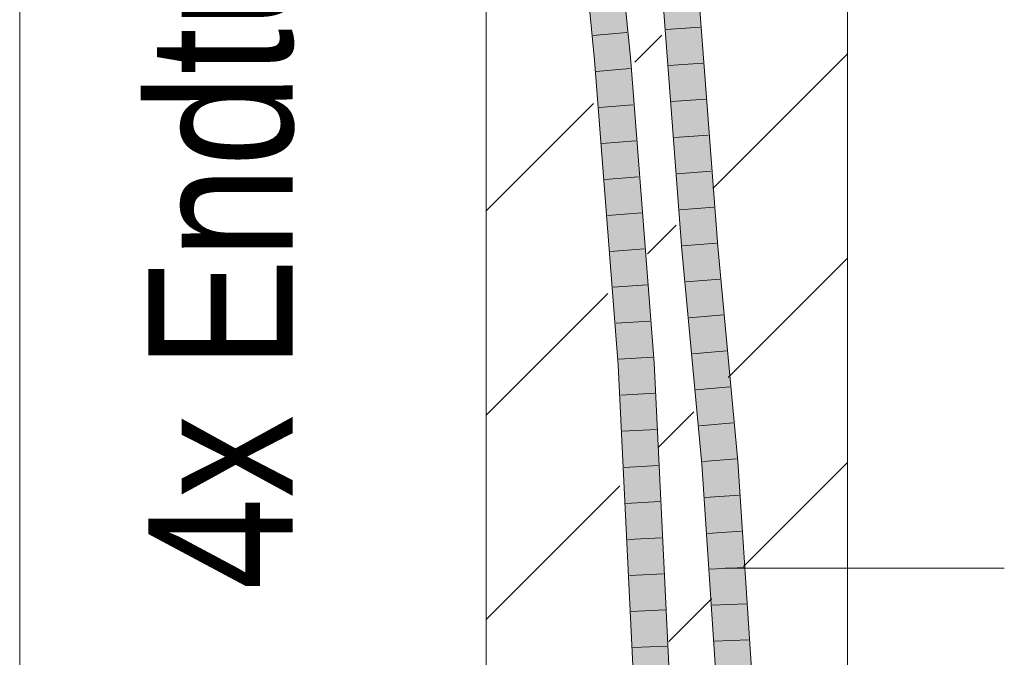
# Model space of a CAD drawing. Extents: x -620 to 300, y 62 to 1107.
# Tile 231 of 256: x 251.83 to 258.65, y 762.37 to 766.79. Entities that reach past the tile are written whole.
import ezdxf
from ezdxf.lldxf.tags import DXFTag

# ---------------------------------------------------------------- set-up
doc = ezdxf.new("R2010")
doc.units = 0
doc.layers.get('0').update_dxf_attribs({"lineweight": 35})
for name, color, linetype, lineweight, true_color in [('E_Detail_Beschriftung', 7, 'Continuous', 13, 0x009900), ('E_Detail_Wandschraffur', 7, 'Continuous', 5, 0xc0c0c0), ('E_Leerrohr 25-A06G9G0X8I', 7, 'Continuous', 9, 0xff8000), ('E_Leerrohr 25-Shading', 7, 'Continuous', 9, 0xff8000)]:
    doc.layers.add(name, color=color, linetype=linetype, lineweight=lineweight, true_color=true_color)
doc.layers.add('E_Detail_Linie_Text_Bem', color=7, linetype='Continuous', lineweight=13)
doc.styles.get("Standard").update_dxf_attribs({"font": 'ARIALN.TTF'})
tags = doc.linetypes.add('fein_strichliert', pattern=[4, 1, -2, 1]).pattern_tags.tags
tags[8:9] = [DXFTag(74, 4), DXFTag(75, 0), DXFTag(340, '0'), DXFTag(46, 0.0), DXFTag(50, 0.0), DXFTag(44, 0.0), DXFTag(45, 0.0)]
tags[6:7] = [DXFTag(74, 4), DXFTag(75, 0), DXFTag(340, '0'), DXFTag(46, 0.0), DXFTag(50, 0.0), DXFTag(44, 0.0), DXFTag(45, 0.0)]
tags[4:5] = [DXFTag(74, 4), DXFTag(75, 0), DXFTag(340, '0'), DXFTag(46, 0.0), DXFTag(50, 0.0), DXFTag(44, 0.0), DXFTag(45, 0.0)]
tags = doc.linetypes.add('fein_strichliert-A06G9G0V8I', pattern=[4, 1, -2, 1]).pattern_tags.tags
tags[8:9] = [DXFTag(74, 4), DXFTag(75, 0), DXFTag(340, '0'), DXFTag(46, 0.0), DXFTag(50, 0.0), DXFTag(44, 0.0), DXFTag(45, 0.0)]
tags[6:7] = [DXFTag(74, 4), DXFTag(75, 0), DXFTag(340, '0'), DXFTag(46, 0.0), DXFTag(50, 0.0), DXFTag(44, 0.0), DXFTag(45, 0.0)]
tags[4:5] = [DXFTag(74, 4), DXFTag(75, 0), DXFTag(340, '0'), DXFTag(46, 0.0), DXFTag(50, 0.0), DXFTag(44, 0.0), DXFTag(45, 0.0)]

# ---------------------------------------------------------------- blocks, each defined once
blk = doc.blocks.new('Shading-A06G9FMN8I', base_point=(255.3952, 758.4784))
at = {"layer": 'E_Leerrohr 25-Shading', "color": 43, "true_color": 0xd7ab7f}
for points in [[(255.8108, 766.5059), (255.8473, 766.509), (255.6283, 768.4014), (255.6647, 768.4049)], [(256.0234, 766.5243), (256.0598, 766.5275), (255.8407, 768.4217), (255.8771, 768.4252)], [(256.3275, 766.8408), (256.291, 766.8385), (256.4524, 765.1978), (256.416, 765.1947)], [(256.5099, 766.852), (256.504, 766.8516), (256.6286, 765.2126)], [(256.6651, 765.2157), (256.5405, 766.8539), (256.6286, 765.2126), (256.5099, 766.852)], [(256.0234, 766.5243), (256.0417, 766.2905), (256.0598, 766.5275), (256.0782, 766.2937)], [(255.8473, 766.509), (255.8108, 766.5059), (255.8644, 766.2794)], [(255.8648, 766.2734), (255.8644, 766.2794), (255.8292, 766.2703), (255.8108, 766.5059)], [(255.8473, 766.509), (255.8644, 766.2794), (255.8657, 766.274)], [(256.0049, 764.3979), (255.8648, 766.2734), (255.9761, 764.3962), (255.8292, 766.2703)], [(255.8657, 766.274), (255.8644, 766.2794), (256.0065, 764.3981), (256.0049, 764.3979)], [(256.0065, 764.3981), (256.0126, 764.3984), (255.8657, 766.274)], [(256.0417, 766.2905), (256.1891, 764.4094), (256.0782, 766.2937), (256.2256, 764.4117)], [(256.4524, 765.1978), (256.416, 765.1947), (256.5911, 763.7134), (256.5546, 763.7105)], [(256.6651, 765.2157), (256.6286, 765.2126), (256.8038, 763.7303), (256.7673, 763.7274)], [(256.0049, 764.3979), (255.9761, 764.3962), (256.0981, 761.9615), (256.0934, 761.9613)], [(256.0065, 764.3981), (256.0049, 764.3979), (256.1007, 761.9616), (256.0981, 761.9615)], [(256.0065, 764.3981), (256.1007, 761.9616), (256.0126, 764.3984), (256.1149, 761.9622)], [(256.1149, 761.9622), (256.13, 761.9628), (256.0126, 764.3984)], [(256.3066, 761.9701), (256.3432, 761.9716), (256.1891, 764.4094), (256.2256, 764.4117)], [(256.5911, 763.7134), (256.5546, 763.7105), (256.6826, 762.202), (256.6545, 762.2013)], [(256.6911, 762.2022), (256.5911, 763.7134), (256.6826, 762.202)], [(256.8038, 763.7303), (256.7673, 763.7274), (256.9044, 762.2077), (256.8678, 762.2068)]]:
    blk.add_solid(points, dxfattribs=at)
at = {"layer": 'E_Leerrohr 25-Shading', "color": 31, "true_color": 0xfabd7f}
for points in [[(255.8473, 766.509), (255.9353, 766.5167), (255.6647, 768.4049), (255.7527, 768.4133)], [(255.8407, 768.4217), (255.8541, 767.3599), (256.0189, 766.5239), (255.9353, 766.5167)], [(255.8407, 768.4217), (256.0189, 766.5239), (256.0234, 766.5243)], [(256.5405, 765.2052), (256.4016, 766.8453), (256.4524, 765.1978), (256.3275, 766.8408)], [(256.5405, 765.2052), (256.4158, 766.8462), (256.4016, 766.8453)], [(256.504, 766.8516), (256.4158, 766.8462), (256.6286, 765.2126), (256.5405, 765.2052)], [(255.8473, 766.509), (255.8657, 766.274), (255.9353, 766.5167), (255.9537, 766.2819)], [(256.0189, 766.5239), (255.9353, 766.5167), (256.0417, 766.2905), (256.1891, 764.4094)], [(256.1891, 764.4094), (255.9353, 766.5167), (256.1197, 764.4051)], [(255.9353, 766.5167), (255.9537, 766.2819), (256.1197, 764.4051), (256.1157, 764.4048)], [(256.0234, 766.5243), (256.0189, 766.5239), (256.0417, 766.2905)], [(255.8657, 766.274), (256.0126, 764.3984), (255.9537, 766.2819), (256.1008, 764.4039)], [(255.9537, 766.2819), (256.1008, 764.4039), (256.1157, 764.4048)], [(256.5405, 765.2052), (256.4524, 765.1978), (256.6792, 763.7204), (256.5911, 763.7134)], [(256.6286, 765.2126), (256.5405, 765.2052), (256.7673, 763.7274), (256.6792, 763.7204)], [(256.13, 761.9628), (256.2184, 761.9664), (256.0126, 764.3984), (256.1008, 764.4039)], [(256.1157, 764.4048), (256.1008, 764.4039), (256.2892, 761.9694), (256.2549, 761.968)], [(256.1008, 764.4039), (256.2184, 761.9664), (256.2549, 761.968)], [(256.1157, 764.4048), (256.2892, 761.9694), (256.1197, 764.4051), (256.2955, 761.9696)], [(256.2955, 761.9696), (256.3066, 761.9701), (256.1197, 764.4051), (256.1891, 764.4094)], [(256.6792, 763.7204), (256.5911, 763.7134), (256.7795, 762.2045), (256.6911, 762.2022)], [(256.7673, 763.7274), (256.6792, 763.7204), (256.8678, 762.2068), (256.7795, 762.2045)]]:
    blk.add_solid(points, dxfattribs=at)
blk = doc.blocks.new('Referenz-A06G9G138I')
at = {"layer": 'E_Detail_Linie_Text_Bem', "linetype": 'fein_strichliert-A06G9G0V8I', "ltscale": 0.65}
blk.add_line((251.834, 757.4268), (251.834, 810.3061), dxfattribs=at)
at = {"layer": 'E_Detail_Linie_Text_Bem', "linetype": 'Continuous', "ltscale": 0.13}
for p, q in [((257.5624, 798.2348), (257.5624, 758.2348)), ((255.0624, 758.2348), (255.0624, 786.2348))]:
    blk.add_line(p, q, dxfattribs=at)
at = {"layer": 'E_Detail_Linie_Text_Bem', "color": 0, "linetype": 'Continuous', "ltscale": 0.13}
blk.add_line((256.7156, 762.9899), (258.6476, 762.9899), dxfattribs=at)
at = {"layer": 'E_Detail_Wandschraffur', "linetype": 'ByBlock', "ltscale": 0.13}
for p, q in [((256.0917, 766.493), (256.2774, 766.6787)), ((255.0624, 765.4637), (255.8045, 766.2058)), ((256.7365, 764.3094), (257.5624, 765.1353)), ((256.252, 763.8249), (256.4996, 764.0725)), ((255.0624, 762.6353), (255.9874, 763.5603))]:
    blk.add_line(p, q, dxfattribs=at)
at = {"layer": 'E_Detail_Wandschraffur', "linetype": 'fein_strichliert', "ltscale": 0.13}
for p, q in [((256.6305, 765.6176), (257.5624, 766.5495)), ((256.179, 765.1661), (256.3764, 765.3635)), ((255.0624, 764.0495), (255.9042, 764.8912)), ((256.8425, 763.0012), (257.5624, 763.7211)), ((256.325, 762.4837), (256.6228, 762.7815))]:
    blk.add_line(p, q, dxfattribs=at)
at = {"layer": 'E_Leerrohr 25-A06G9G0X8I', "linetype": 'Continuous', "ltscale": 0.13}
for p, q in [((255.8108, 766.5058), (255.6283, 768.4015)), ((256.0598, 766.5275), (255.8771, 768.4252)), ((256.291, 766.8385), (256.4159, 765.1947)), ((256.5405, 766.8539), (256.6651, 765.2157)), ((256.3076, 766.7191), (256.5421, 766.734)), ((256.036, 766.697), (255.8019, 766.6765)), ((256.2256, 764.4117), (256.0598, 766.5275)), ((255.9761, 764.3962), (255.8108, 766.5058)), ((256.3266, 766.4695), (256.561, 766.4851)), ((256.0586, 766.4478), (255.8244, 766.4277)), ((256.0781, 766.1982), (255.8439, 766.1788)), ((256.3455, 766.2198), (256.58, 766.2362)), ((256.3645, 765.9701), (256.5989, 765.9873)), ((256.0977, 765.9486), (255.8634, 765.9299)), ((256.3835, 765.7204), (256.6178, 765.7385)), ((256.1172, 765.6991), (255.8829, 765.681)), ((256.1368, 765.4495), (255.9024, 765.4321)), ((256.4025, 765.4707), (256.6367, 765.4896)), ((256.4215, 765.2211), (256.6556, 765.2407)), ((256.1563, 765.1999), (255.9219, 765.1832)), ((256.4159, 765.1947), (256.5546, 763.7105)), ((256.6651, 765.2157), (256.8038, 763.7303)), ((256.4443, 764.9721), (256.6785, 764.9917)), ((256.1759, 764.9503), (255.9414, 764.9343)), ((256.1954, 764.7008), (255.9609, 764.6854)), ((256.4675, 764.7233), (256.7017, 764.7427)), ((256.4908, 764.4745), (256.725, 764.4937)), ((256.215, 764.4512), (255.9804, 764.4365)), ((256.0934, 761.9613), (255.9761, 764.3962)), ((256.3432, 761.9716), (256.2256, 764.4117)), ((256.514, 764.2257), (256.7482, 764.2447)), ((256.2282, 764.2013), (255.9937, 764.1871)), ((256.2403, 763.9513), (256.0057, 763.9377)), ((256.5372, 763.9768), (256.7715, 763.9957)), ((256.5605, 763.728), (256.7947, 763.7467)), ((256.2523, 763.7014), (256.0177, 763.6882)), ((256.5546, 763.7105), (256.6545, 762.2013)), ((256.8038, 763.7303), (256.9044, 762.2077)), ((256.5774, 763.4796), (256.8118, 763.4963)), ((256.2644, 763.4514), (256.0297, 763.4388)), ((256.2764, 763.2014), (256.0418, 763.1893)), ((256.5938, 763.2311), (256.8284, 763.2458)), ((256.6103, 762.9827), (256.8449, 762.9953)), ((256.2885, 762.9515), (256.0538, 762.9398)), ((256.6267, 762.7343), (256.8615, 762.7448)), ((256.3005, 762.7015), (256.0658, 762.6904)), ((256.3126, 762.4516), (256.0778, 762.4409)), ((256.6432, 762.4859), (256.878, 762.4943))]:
    blk.add_line(p, q, dxfattribs=at)
at = {"layer": 'E_Detail_Beschriftung', "linetype": 'Continuous', "ltscale": 0.13, "insert": (252.7235, 762.8406), "char_height": 1, "attachment_point": 1, "rotation": 90}
blk.add_mtext('{\\fArial Narrow;4x Endtülle}', dxfattribs=at)

msp = doc.modelspace()

# ---------------------------------------------------------------- block references
at = {"color": 8, "lineweight": 25, "ltscale": 0.25, "true_color": 0x808080}
msp.add_blockref('Referenz-A06G9G138I', (0, 0), dxfattribs=at)
msp.add_blockref('Shading-A06G9FMN8I', (255.3952, 758.4784))

doc.saveas('drawing.dxf')
